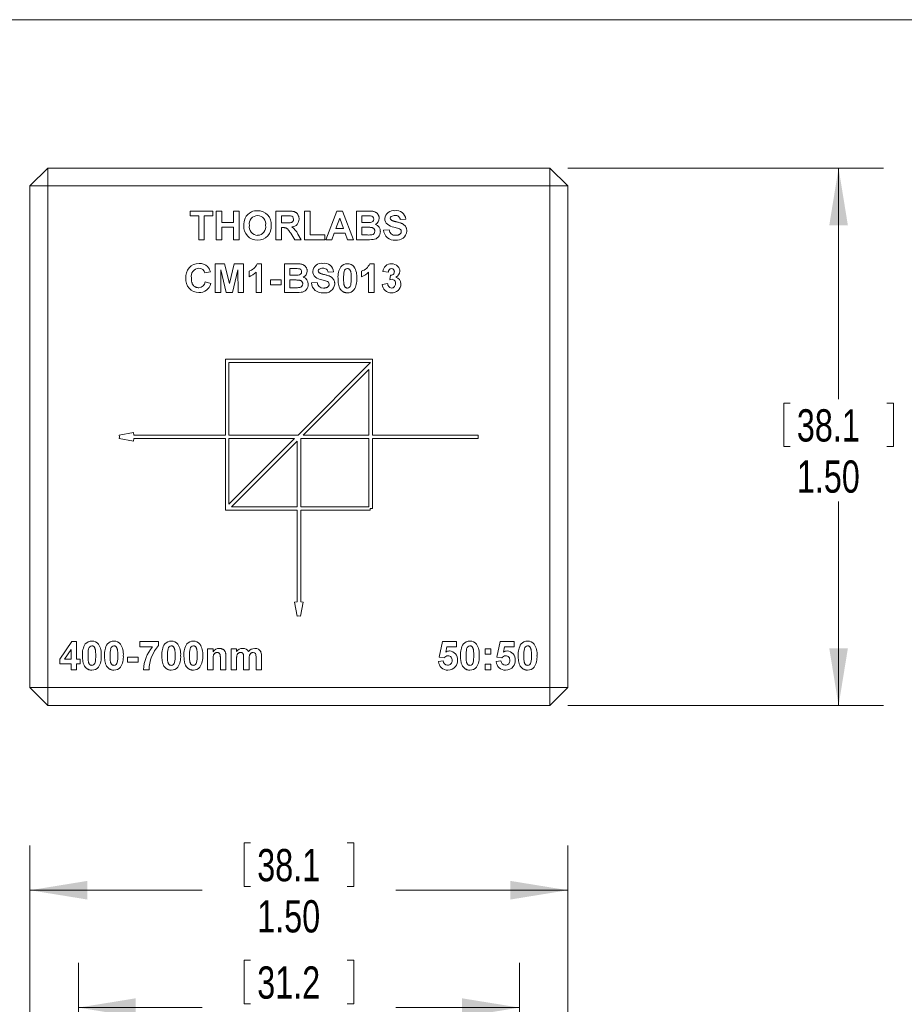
# Model space of a CAD drawing. Header units: inches. Extents: x 0.3 to 10.6, y 0.2 to 8.2.
# Tile 3 of 8: x 3.9 to 6.3, y 5.4 to 8.2. Entities that reach past the tile are written whole.
import ezdxf

# ---------------------------------------------------------------- set-up
doc = ezdxf.new("R2010")
doc.units = ezdxf.units.IN
doc.header["$MEASUREMENT"] = 0
doc.styles.add('SLDTEXTSTYLE0', font='TXT', dxfattribs={"width": 0.75})
doc.dimstyles.new('SLDDIMSTYLE0', dxfattribs={"dimtxt": 0.09, "dimasz": 0.16, "dimexe": 0, "dimexo": 0.0625, "dimgap": 0.0225, "dimtad": 0, "dimtih": 1, "dimtoh": 1, "dimzin": 4, "dimdsep": 46, "dimtxsty": 'SLDTEXTSTYLE0', "dimsah": 1, "dimcen": 0.09, "dimadec": 0, "dimazin": 0, "dimtfac": 1, "dimtofl": 0, "dimtmove": 0, "dimatfit": 3, "dimfxl": 1, "dimtolj": 1, "dimtzin": 12, "dimarcsym": 0})
doc.dimstyles.new('SLDDIMSTYLE1', dxfattribs={"dimtxt": 0.09, "dimasz": 0.16, "dimexe": 0, "dimexo": 0.0625, "dimgap": 0.0225, "dimtad": 0, "dimtih": 1, "dimtoh": 1, "dimzin": 12, "dimdsep": 46, "dimtxsty": 'SLDTEXTSTYLE0', "dimsah": 1, "dimcen": 0.09, "dimadec": 0, "dimazin": 0, "dimtfac": 1, "dimtofl": 0, "dimtmove": 0, "dimatfit": 3, "dimfxl": 1, "dimtolj": 1, "dimtzin": 12, "dimarcsym": 0})

# ---------------------------------------------------------------- blocks, each defined once
blk = doc.blocks.new('*D9')
at = {"color": 7, "linetype": 'Continuous', "lineweight": 0}
for p, q in [((3.8859, 4.6604), (3.8859, 5.8877)), ((4.4831, 5.8949), (4.4831, 5.7735)), ((4.4831, 5.8949), (4.5013, 5.8949)), ((4.7888, 5.8949), (4.7706, 5.8949)), ((4.7888, 5.8949), (4.7888, 5.7735)), ((5.3859, 4.6604), (5.3859, 5.8877)), ((4.4831, 5.7735), (4.5013, 5.7735)), ((4.7888, 5.7735), (4.7706, 5.7735)), ((3.8859, 5.7627), (4.3658, 5.7627)), ((5.3859, 5.7627), (4.9061, 5.7627))]:
    blk.add_line(p, q, dxfattribs=at)
for points in [[(3.8859, 5.7627), (4.0459, 5.7367), (4.0459, 5.7887)], [(5.3859, 5.7627), (5.2259, 5.7887), (5.2259, 5.7367)]]:
    blk.add_solid(points, dxfattribs=at)
at = {"color": 7, "linetype": 'Continuous', "lineweight": 0, "char_height": 0.09, "attachment_point": 1, "style": 'SLDTEXTSTYLE0'}
for s, insert in [('38.1', (4.5196, 5.8777)), ('1.50', (4.5196, 5.7349))]:
    blk.add_mtext(s, dxfattribs=dict(at, insert=insert))
blk = doc.blocks.new('*D14')
at = {"color": 7, "linetype": 'Continuous', "lineweight": 0}
for p, q in [((4.0209, 4.0377), (4.0209, 5.5601)), ((4.4831, 5.5672), (4.4831, 5.4458)), ((4.4831, 5.5672), (4.5013, 5.5672)), ((4.7888, 5.5672), (4.7706, 5.5672)), ((4.7888, 5.5672), (4.7888, 5.4458)), ((5.2509, 4.0377), (5.2509, 5.5601)), ((4.4831, 5.4458), (4.5013, 5.4458)), ((4.7888, 5.4458), (4.7706, 5.4458)), ((4.0209, 5.4351), (4.3658, 5.4351)), ((5.2509, 5.4351), (4.9061, 5.4351))]:
    blk.add_line(p, q, dxfattribs=at)
for points in [[(4.0209, 5.4351), (4.1809, 5.4091), (4.1809, 5.4611)], [(5.2509, 5.4351), (5.0909, 5.4611), (5.0909, 5.4091)]]:
    blk.add_solid(points, dxfattribs=at)
at = {"color": 7, "linetype": 'Continuous', "lineweight": 0, "char_height": 0.09, "attachment_point": 1, "style": 'SLDTEXTSTYLE0'}
for s, insert in [('31.2', (4.5196, 5.5501)), ('1.23', (4.5196, 5.4073))]:
    blk.add_mtext(s, dxfattribs=dict(at, insert=insert))
blk = doc.blocks.new('*D27')
at = {"color": 7, "linetype": 'Continuous', "lineweight": 0}
for p, q in [((5.3859, 7.778), (6.2661, 7.778)), ((6.1411, 7.778), (6.1411, 7.1327)), ((5.9882, 7.122), (5.9882, 7.0006)), ((5.9882, 7.122), (6.0065, 7.122)), ((6.294, 7.122), (6.2757, 7.122)), ((6.294, 7.122), (6.294, 7.0006)), ((5.9882, 7.0006), (6.0065, 7.0006)), ((6.294, 7.0006), (6.2757, 7.0006)), ((6.1411, 6.278), (6.1411, 6.8471)), ((5.3859, 6.278), (6.2661, 6.278))]:
    blk.add_line(p, q, dxfattribs=at)
for points in [[(6.1411, 7.778), (6.1151, 7.618), (6.1671, 7.618)], [(6.1411, 6.278), (6.1671, 6.438), (6.1151, 6.438)]]:
    blk.add_solid(points, dxfattribs=at)
at = {"color": 7, "linetype": 'Continuous', "lineweight": 0, "char_height": 0.09, "attachment_point": 1, "style": 'SLDTEXTSTYLE0'}
for s, insert in [('38.1', (6.0247, 7.1049)), ('1.50', (6.0247, 6.9621))]:
    blk.add_mtext(s, dxfattribs=dict(at, insert=insert))

msp = doc.modelspace()

# ---------------------------------------------------------------- linework, layer by layer
at = {"color": 7, "linetype": 'Continuous', "lineweight": 0}
for p, q in [((0.3299, 8.1921), (10.6299, 8.1921)), ((3.9354, 7.778), (3.8854, 7.728)), ((3.9359, 7.778), (3.8859, 7.728)), ((3.9359, 7.778), (3.9354, 7.778)), ((3.9359, 7.728), (3.9359, 7.778)), ((3.9359, 7.778), (5.3359, 7.778)), ((5.3359, 7.728), (5.3359, 7.778)), ((5.3859, 7.728), (5.3359, 7.778)), ((3.8854, 7.728), (3.8854, 6.328)), ((3.9359, 7.728), (3.8859, 7.728)), ((3.8859, 6.328), (3.8859, 7.728)), ((3.9359, 7.728), (3.9359, 6.328)), ((5.3359, 7.728), (3.9359, 7.728)), ((5.3359, 6.328), (5.3359, 7.728)), ((5.3359, 7.728), (5.3859, 7.728)), ((5.3859, 7.728), (5.3859, 6.328)), ((4.3328, 7.658), (4.3954, 7.658)), ((4.3328, 7.6447), (4.3328, 7.658)), ((4.3564, 7.6447), (4.3328, 7.6447)), ((4.3564, 7.578), (4.3564, 7.6447)), ((4.3718, 7.6447), (4.3718, 7.578)), ((4.3954, 7.6447), (4.3718, 7.6447)), ((4.3954, 7.658), (4.3954, 7.6447)), ((4.4056, 7.658), (4.421, 7.658)), ((4.4056, 7.578), (4.4056, 7.658)), ((4.421, 7.658), (4.421, 7.6262)), ((4.4538, 7.658), (4.4692, 7.658)), ((4.4538, 7.6262), (4.4538, 7.658)), ((4.4692, 7.658), (4.4692, 7.578)), ((4.5718, 7.658), (4.6054, 7.658)), ((4.5718, 7.578), (4.5718, 7.658)), ((4.6002, 7.6447), (4.5872, 7.6447)), ((4.5872, 7.6447), (4.5872, 7.6252)), ((4.6518, 7.658), (4.6672, 7.658)), ((4.6518, 7.578), (4.6518, 7.658)), ((4.6672, 7.658), (4.6672, 7.5913)), ((4.7113, 7.578), (4.7415, 7.658)), ((4.7415, 7.658), (4.7578, 7.658)), ((4.7578, 7.658), (4.7882, 7.578)), ((4.7964, 7.658), (4.8286, 7.658)), ((4.7964, 7.578), (4.7964, 7.658)), ((4.8118, 7.6447), (4.8118, 7.6262)), ((4.8215, 7.6447), (4.8118, 7.6447)), ((4.421, 7.6262), (4.4538, 7.6262)), ((4.421, 7.6129), (4.421, 7.578)), ((4.4538, 7.6129), (4.421, 7.6129)), ((4.4538, 7.578), (4.4538, 7.6129)), ((4.5872, 7.6252), (4.5995, 7.6252)), ((4.5872, 7.6118), (4.5872, 7.578)), ((4.5906, 7.6118), (4.5872, 7.6118)), ((4.7497, 7.6385), (4.7392, 7.6098)), ((4.7602, 7.6098), (4.7497, 7.6385)), ((4.8118, 7.6262), (4.8229, 7.6262)), ((4.8118, 7.6129), (4.8118, 7.5913)), ((4.8255, 7.6129), (4.8118, 7.6129)), ((4.9338, 7.6354), (4.9184, 7.6344)), ((4.6246, 7.578), (4.6132, 7.5961)), ((4.6329, 7.5938), (4.6425, 7.578)), ((4.6672, 7.5913), (4.7082, 7.5913)), ((4.7082, 7.5913), (4.7082, 7.578)), ((4.7344, 7.5964), (4.7277, 7.578)), ((4.7651, 7.5964), (4.7344, 7.5964)), ((4.7392, 7.6098), (4.7602, 7.6098)), ((4.7719, 7.578), (4.7651, 7.5964)), ((4.8118, 7.5913), (4.8275, 7.5913)), ((4.8723, 7.6047), (4.8877, 7.6057)), ((4.3718, 7.578), (4.3564, 7.578)), ((4.421, 7.578), (4.4056, 7.578)), ((4.4692, 7.578), (4.4538, 7.578)), ((4.5872, 7.578), (4.5718, 7.578)), ((4.6425, 7.578), (4.6246, 7.578)), ((4.7082, 7.578), (4.6518, 7.578)), ((4.7277, 7.578), (4.7113, 7.578)), ((4.7882, 7.578), (4.7719, 7.578)), ((4.8235, 7.578), (4.7964, 7.578)), ((4.4025, 7.5108), (4.4286, 7.5108)), ((4.4025, 7.4308), (4.4025, 7.5108)), ((4.4286, 7.5108), (4.442, 7.4562)), ((4.442, 7.4562), (4.4555, 7.5108)), ((4.4555, 7.5108), (4.4815, 7.5108)), ((4.4815, 7.5108), (4.4815, 7.4308)), ((4.5194, 7.5108), (4.5318, 7.5108)), ((4.5318, 7.5108), (4.5318, 7.4308)), ((4.5954, 7.5108), (4.6276, 7.5108)), ((4.5954, 7.4308), (4.5954, 7.5108)), ((4.8333, 7.5108), (4.8456, 7.5108)), ((4.8456, 7.5108), (4.8456, 7.4308)), ((4.3892, 7.4882), (4.3738, 7.4852)), ((4.4184, 7.4938), (4.4179, 7.4308)), ((4.4335, 7.4308), (4.4184, 7.4938)), ((4.4656, 7.4938), (4.4506, 7.4308)), ((4.4661, 7.4308), (4.4656, 7.4938)), ((4.4969, 7.4749), (4.4969, 7.4903)), ((4.5164, 7.4308), (4.5164, 7.4878)), ((4.6108, 7.4975), (4.6108, 7.479)), ((4.6205, 7.4975), (4.6108, 7.4975)), ((4.6108, 7.479), (4.6219, 7.479)), ((4.7328, 7.4882), (4.7174, 7.4872)), ((4.8108, 7.4749), (4.8108, 7.4903)), ((4.8302, 7.4308), (4.8302, 7.4878)), ((4.8856, 7.4872), (4.8702, 7.4895)), ((4.8897, 7.4666), (4.8912, 7.479)), ((4.3749, 7.4606), (4.3902, 7.4554)), ((4.5564, 7.4657), (4.5861, 7.4657)), ((4.5564, 7.4523), (4.5564, 7.4657)), ((4.5861, 7.4523), (4.5564, 7.4523)), ((4.5861, 7.4657), (4.5861, 7.4523)), ((4.6108, 7.4657), (4.6108, 7.4441)), ((4.6245, 7.4657), (4.6108, 7.4657)), ((4.6713, 7.4575), (4.6866, 7.4585)), ((4.8682, 7.4535), (4.8836, 7.4554)), ((4.4179, 7.4308), (4.4025, 7.4308)), ((4.4506, 7.4308), (4.4335, 7.4308)), ((4.4815, 7.4308), (4.4661, 7.4308)), ((4.5318, 7.4308), (4.5164, 7.4308)), ((4.6224, 7.4308), (4.5954, 7.4308)), ((4.6108, 7.4441), (4.6265, 7.4441)), ((4.8456, 7.4308), (4.8302, 7.4308)), ((4.4309, 7.2451), (4.8409, 7.2451)), ((4.4309, 7.033), (4.4309, 7.2451)), ((4.4409, 7.033), (4.4409, 7.2351)), ((4.4409, 7.2351), (4.8359, 7.2351)), ((4.6338, 7.033), (4.8359, 7.2351)), ((4.8409, 7.2451), (4.8409, 7.033)), ((4.648, 7.033), (4.8309, 7.2159)), ((4.8309, 7.2159), (4.8309, 7.033)), ((4.135, 7.0329), (4.1744, 7.0399)), ((4.1744, 7.0399), (4.1756, 7.033)), ((4.1359, 7.028), (4.135, 7.0329)), ((4.135, 7.0231), (4.1359, 7.028)), ((4.135, 7.0231), (4.1744, 7.0161)), ((4.1756, 7.023), (4.1744, 7.0161)), ((4.4309, 7.033), (4.1756, 7.033)), ((4.4309, 7.023), (4.1756, 7.023)), ((4.4309, 6.823), (4.4309, 7.023)), ((4.6338, 7.033), (4.4409, 7.033)), ((4.4409, 6.8401), (4.4409, 7.023)), ((4.6238, 7.023), (4.4409, 7.023)), ((4.4409, 6.8401), (4.6238, 7.023)), ((4.448, 6.833), (4.6309, 7.0159)), ((4.6309, 7.0159), (4.6309, 6.833)), ((4.8309, 7.023), (4.6409, 7.023)), ((4.6409, 7.023), (4.6409, 6.833)), ((4.8309, 7.033), (4.648, 7.033)), ((4.8309, 7.023), (4.8309, 6.833)), ((5.1359, 7.033), (4.8409, 7.033)), ((4.8409, 7.023), (4.8409, 6.828)), ((5.1359, 7.023), (4.8409, 7.023)), ((5.1359, 7.033), (5.1359, 7.023)), ((4.6309, 6.823), (4.4309, 6.823)), ((4.6309, 6.833), (4.448, 6.833)), ((4.6309, 6.823), (4.6309, 6.5677)), ((4.8309, 6.833), (4.6409, 6.833)), ((4.6409, 6.823), (4.6409, 6.5677)), ((4.8348, 6.823), (4.6409, 6.823)), ((4.8348, 6.828), (4.8348, 6.823)), ((4.8409, 6.828), (4.8348, 6.828)), ((4.624, 6.5665), (4.6309, 6.5677)), ((4.6409, 6.5677), (4.6477, 6.5665)), ((4.631, 6.5271), (4.624, 6.5665)), ((4.6408, 6.5271), (4.6477, 6.5665)), ((4.6359, 6.528), (4.631, 6.5271)), ((4.6408, 6.5271), (4.6359, 6.528)), ((3.9687, 6.4077), (4.0025, 6.457)), ((4.0005, 6.4344), (3.9822, 6.4077)), ((4.0005, 6.4077), (4.0005, 6.4344)), ((4.0025, 6.457), (4.0159, 6.457)), ((4.0159, 6.457), (4.0159, 6.4077)), ((4.1923, 6.457), (4.2446, 6.457)), ((4.1923, 6.4416), (4.1923, 6.457)), ((4.2272, 6.4416), (4.1923, 6.4416)), ((4.2446, 6.457), (4.2446, 6.4457)), ((4.381, 6.4364), (4.3964, 6.4364)), ((4.381, 6.378), (4.381, 6.4364)), ((4.3964, 6.4364), (4.3964, 6.428)), ((4.4466, 6.4364), (4.462, 6.4364)), ((4.4466, 6.378), (4.4466, 6.4364)), ((4.462, 6.4364), (4.462, 6.4286)), ((5.0272, 6.4127), (5.0364, 6.457)), ((5.0364, 6.457), (5.0754, 6.457)), ((5.0487, 6.4416), (5.0456, 6.4273)), ((5.0754, 6.4416), (5.0487, 6.4416)), ((5.0754, 6.457), (5.0754, 6.4416)), ((5.1554, 6.4364), (5.1708, 6.4364)), ((5.1554, 6.4211), (5.1554, 6.4364)), ((5.1708, 6.4364), (5.1708, 6.4211)), ((5.1882, 6.4127), (5.1974, 6.457)), ((5.1974, 6.457), (5.2364, 6.457)), ((5.2098, 6.4416), (5.2066, 6.4273)), ((5.2364, 6.4416), (5.2098, 6.4416)), ((5.2364, 6.457), (5.2364, 6.4416)), ((3.9687, 6.3944), (3.9687, 6.4077)), ((3.9822, 6.4077), (4.0005, 6.4077)), ((4.0159, 6.4077), (4.0261, 6.4077)), ((4.0261, 6.4077), (4.0261, 6.3944)), ((4.1574, 6.4129), (4.1872, 6.4129)), ((4.1574, 6.3995), (4.1574, 6.4129)), ((4.1872, 6.4129), (4.1872, 6.3995)), ((4.3964, 6.4046), (4.3964, 6.378)), ((4.4169, 6.378), (4.4169, 6.408)), ((4.4323, 6.4141), (4.4323, 6.378)), ((4.462, 6.4065), (4.462, 6.378)), ((4.4815, 6.378), (4.4815, 6.4102)), ((4.4969, 6.4062), (4.4969, 6.378)), ((4.5164, 6.378), (4.5164, 6.4116)), ((4.5318, 6.4152), (4.5318, 6.378)), ((5.0251, 6.4009), (5.0384, 6.4026)), ((5.0406, 6.4108), (5.0272, 6.4127)), ((5.1708, 6.4211), (5.1554, 6.4211)), ((5.1861, 6.4009), (5.1995, 6.4026)), ((5.2016, 6.4108), (5.1882, 6.4127)), ((4.0005, 6.3944), (3.9687, 6.3944)), ((4.0005, 6.378), (4.0005, 6.3944)), ((4.0159, 6.378), (4.0005, 6.378)), ((4.0159, 6.3944), (4.0159, 6.378)), ((4.0261, 6.3944), (4.0159, 6.3944)), ((4.1872, 6.3995), (4.1574, 6.3995)), ((4.2179, 6.378), (4.2025, 6.378)), ((4.3964, 6.378), (4.381, 6.378)), ((4.4323, 6.378), (4.4169, 6.378)), ((4.462, 6.378), (4.4466, 6.378)), ((4.4969, 6.378), (4.4815, 6.378)), ((4.5318, 6.378), (4.5164, 6.378)), ((5.1554, 6.3934), (5.1708, 6.3934)), ((5.1554, 6.378), (5.1554, 6.3934)), ((5.1708, 6.378), (5.1554, 6.378)), ((5.1708, 6.3934), (5.1708, 6.378)), ((3.8854, 6.328), (3.9354, 6.278)), ((3.8859, 6.328), (3.9359, 6.328)), ((3.8859, 6.328), (3.9359, 6.278)), ((3.9359, 6.328), (5.3359, 6.328)), ((3.9359, 6.278), (3.9359, 6.328)), ((5.3859, 6.328), (5.3359, 6.328)), ((5.3359, 6.278), (5.3359, 6.328)), ((5.3359, 6.278), (5.3859, 6.328)), ((3.9354, 6.278), (3.9359, 6.278)), ((5.3359, 6.278), (3.9359, 6.278))]:
    msp.add_line(p, q, dxfattribs=at)
for centre, radius, start, end in [((4.5181, 7.6244), 0.0346, 114.8041, 157.217), ((4.5214, 7.6219), 0.0238, 92.065, 189.2911), ((4.5196, 7.6165), 0.0425, 88.926, 112.1818), ((4.5214, 7.6218), 0.0373, 354.0038, 91.5465), ((4.5198, 7.6221), 0.0236, 350.6859, 88.0168), ((4.603, 7.4841), 0.1606, 86.6164, 90.9809), ((4.6119, 7.6354), 0.00906, 358.5336, 86.7288), ((4.8247, 7.4281), 0.2166, 87.0041, 90.8459), ((4.8359, 7.6357), 0.00866, 358.8724, 89.2249), ((4.9, 7.6346), 0.0248, 81.0075, 174.555), ((4.8965, 7.6381), 0.00579, 124.4187, 180.7993), ((4.9031, 7.6274), 0.0183, 86.9322, 122.4964), ((4.9083, 7.6339), 0.0255, 3.5193, 100.0337), ((4.9058, 7.6331), 0.0127, 6.0505, 97.6971), ((4.5193, 7.6139), 0.0369, 174.3726, 272.0075), ((4.5336, 7.619), 0.0511, 158.3663, 181.7002), ((4.5218, 7.6144), 0.0242, 171.4595, 266.9894), ((4.5193, 7.6144), 0.0241, 273.1447, 9.2559), ((4.5216, 7.614), 0.0371, 268.4802, 5.9949), ((4.6151, 7.6351), 0.0213, 273.2559, 2.0225), ((4.5875, 7.5732), 0.0498, 24.462, 54.6597), ((4.8257, 7.7778), 0.1517, 268.9373, 273.5955), ((4.8353, 7.6357), 0.00926, 269.3646, 358.9431), ((4.8411, 7.6376), 0.0189, 295.228, 0.8278), ((4.8436, 7.6019), 0.0194, 357.9394, 73.5484), ((4.896, 7.6368), 0.0206, 179.6311, 230.0871), ((4.9094, 7.6579), 0.0455, 234.1361, 259.3819), ((4.8969, 7.6381), 0.0061, 180.6647, 232.311), ((4.8512, 7.4013), 0.2176, 73.2333, 76.7719), ((4.8296, 7.6787), 0.0875, 268.6188, 276.2645), ((4.838, 7.6014), 0.0097, 276.8049, 2.4608), ((4.8409, 7.6006), 0.0222, 275.1144, 1.4376), ((4.9017, 7.6063), 0.0295, 183.1098, 276.523), ((4.9044, 7.6071), 0.0168, 184.8141, 273.5772), ((4.9097, 7.6039), 0.0273, 260.346, 354.911), ((4.9121, 7.6004), 0.00943, 5.7068, 78.4873), ((4.8248, 7.8748), 0.2968, 269.7371, 273.482), ((4.3572, 7.4749), 0.0369, 89.4414, 186.6556), ((4.3589, 7.4793), 0.0326, 46.9384, 92.3595), ((4.3576, 7.4806), 0.0325, 13.5269, 43.6853), ((4.4853, 7.5257), 0.0373, 288.1857, 336.4428), ((4.699, 7.4874), 0.0248, 81.0075, 174.555), ((4.7073, 7.4867), 0.0255, 3.5193, 100.0337), ((4.7978, 7.4746), 0.0529, 147.9033, 184.5203), ((4.7704, 7.4883), 0.0226, 87.7619, 140.2658), ((4.7723, 7.4885), 0.0223, 39.0779, 92.5417), ((4.7446, 7.4745), 0.053, 355.3589, 31.9504), ((4.7991, 7.5257), 0.0373, 288.1857, 336.4428), ((4.8934, 7.4875), 0.0233, 87.9131, 175.126), ((4.8952, 7.4879), 0.023, 43.3082, 92.3559), ((4.8983, 7.4902), 0.0191, 0.2078, 44.5316), ((4.3579, 7.4761), 0.0224, 93.575, 191.1816), ((4.3572, 7.4815), 0.017, 12.4564, 92.5291), ((4.4791, 7.523), 0.0513, 290.2529, 316.56), ((4.6237, 7.2809), 0.2166, 87.0041, 90.8459), ((4.6247, 7.6306), 0.1517, 268.9373, 273.5955), ((4.6343, 7.4885), 0.00926, 269.3646, 358.9431), ((4.6349, 7.4885), 0.00866, 358.8724, 89.2249), ((4.6401, 7.4904), 0.0189, 295.228, 0.8278), ((4.695, 7.4896), 0.0206, 179.6311, 230.0871), ((4.6955, 7.4909), 0.00579, 124.4187, 180.7993), ((4.6958, 7.4909), 0.0061, 180.6647, 232.311), ((4.7021, 7.4802), 0.0183, 86.9322, 122.4964), ((4.7047, 7.4859), 0.0127, 6.0505, 97.6971), ((4.8427, 7.4727), 0.0822, 168.1509, 181.7255), ((4.7716, 7.4879), 0.00954, 92.0263, 169.841), ((4.793, 7.523), 0.0513, 290.2529, 316.56), ((4.8953, 7.4878), 0.0097, 95.3019, 183.5545), ((4.8925, 7.4885), 0.00959, 262.2842, 2.5988), ((4.8944, 7.4898), 0.00764, 353.3704, 90.2699), ((4.8981, 7.4912), 0.0194, 293.8633, 357.3564), ((4.3567, 7.4672), 0.0364, 174.5436, 270.4544), ((4.3561, 7.4631), 0.0189, 270.778, 352.3904), ((4.359, 7.4628), 0.0321, 266.3352, 346.6855), ((4.637, 7.4543), 0.0097, 276.8049, 2.4608), ((4.6399, 7.4534), 0.0222, 275.1144, 1.4376), ((4.6426, 7.4547), 0.0194, 357.9394, 73.5484), ((4.7007, 7.4591), 0.0295, 183.1098, 276.523), ((4.7084, 7.5107), 0.0455, 234.1361, 259.3819), ((4.7034, 7.4599), 0.0168, 184.8141, 273.5772), ((4.6502, 7.2541), 0.2176, 73.2333, 76.7719), ((4.7086, 7.4567), 0.0273, 260.346, 354.911), ((4.7111, 7.4532), 0.00943, 5.7068, 78.4873), ((4.7709, 7.4526), 0.00954, 271.9986, 349.8687), ((4.7005, 7.4678), 0.0816, 348.1055, 1.7373), ((4.7446, 7.466), 0.053, 327.9377, 4.5648), ((4.8934, 7.455), 0.0253, 183.4002, 271.5179), ((4.8954, 7.4549), 0.0119, 177.6386, 264.9863), ((4.8964, 7.4475), 0.0202, 91.7124, 109.3997), ((4.8951, 7.4551), 0.0254, 267.5659, 359.2568), ((4.8937, 7.4545), 0.0115, 273.3107, 6.2426), ((4.8948, 7.4573), 0.0105, 351.5743, 84.133), ((4.9021, 7.4555), 0.0184, 357.8012, 78.0913), ((4.6238, 7.7277), 0.2968, 269.7371, 273.482), ((4.6286, 7.5316), 0.0875, 268.6188, 276.2645), ((4.7721, 7.4523), 0.0226, 267.7534, 320.2743), ((4.0576, 6.4354), 0.0226, 87.7619, 140.2658), ((4.0594, 6.4357), 0.0223, 39.0779, 92.5417), ((4.1191, 6.4354), 0.0226, 87.7619, 140.2658), ((4.121, 6.4357), 0.0223, 39.0779, 92.5417), ((4.2791, 6.4354), 0.0226, 87.7619, 140.2658), ((4.281, 6.4357), 0.0223, 39.0779, 92.5417), ((4.3406, 6.4354), 0.0226, 87.7619, 140.2658), ((4.3425, 6.4357), 0.0223, 39.0779, 92.5417), ((5.1119, 6.4354), 0.0226, 87.7619, 140.2658), ((5.1138, 6.4357), 0.0223, 39.0779, 92.5417), ((5.2729, 6.4354), 0.0226, 87.7619, 140.2658), ((5.2748, 6.4357), 0.0223, 39.0779, 92.5417), ((4.085, 6.4218), 0.0529, 147.9033, 184.5203), ((4.1299, 6.4199), 0.0822, 168.1509, 181.7255), ((4.0588, 6.4351), 0.00954, 92.0263, 169.841), ((4.0318, 6.4217), 0.053, 355.3589, 31.9504), ((4.1465, 6.4218), 0.0529, 147.9033, 184.5203), ((4.1914, 6.4199), 0.0822, 168.1509, 181.7255), ((4.1203, 6.4351), 0.00954, 92.0263, 169.841), ((4.0933, 6.4217), 0.053, 355.3589, 31.9504), ((4.31, 6.3729), 0.1076, 140.3539, 177.2984), ((4.3231, 6.3757), 0.1052, 138.2588, 178.7383), ((4.3065, 6.4218), 0.0529, 147.9033, 184.5203), ((4.3514, 6.4199), 0.0822, 168.1509, 181.7255), ((4.2803, 6.4351), 0.00954, 92.0263, 169.841), ((4.2533, 6.4217), 0.053, 355.3589, 31.9504), ((4.3681, 6.4218), 0.0529, 147.9033, 184.5203), ((4.4129, 6.4199), 0.0822, 168.1509, 181.7255), ((4.3419, 6.4351), 0.00954, 92.0263, 169.841), ((4.3149, 6.4217), 0.053, 355.3589, 31.9504), ((4.4142, 6.416), 0.0215, 90.0687, 145.9582), ((4.4797, 6.4155), 0.022, 90.7489, 143.3934), ((4.4802, 6.4205), 0.017, 28.487, 92.6922), ((4.5132, 6.4146), 0.0228, 90.9448, 142.2683), ((4.5142, 6.42), 0.0176, 24.4608, 94.5943), ((5.0558, 6.4114), 0.0189, 91.026, 122.7476), ((5.0547, 6.4064), 0.0239, 355.0447, 88.0551), ((5.1394, 6.4218), 0.0529, 147.9033, 184.5203), ((5.1842, 6.4199), 0.0822, 168.1509, 181.7255), ((5.1131, 6.4351), 0.00954, 92.0263, 169.841), ((5.0861, 6.4217), 0.053, 355.3589, 31.9504), ((5.2168, 6.4114), 0.0189, 91.026, 122.7476), ((5.2157, 6.4064), 0.0239, 355.0447, 88.0551), ((5.3004, 6.4218), 0.0529, 147.9033, 184.5203), ((5.3452, 6.4199), 0.0822, 168.1509, 181.7255), ((5.2742, 6.4351), 0.00954, 92.0263, 169.841), ((5.2472, 6.4217), 0.053, 355.3589, 31.9504), ((3.9876, 6.415), 0.0816, 348.1055, 1.7373), ((4.0318, 6.4132), 0.053, 327.9377, 4.5648), ((4.0492, 6.415), 0.0816, 348.1055, 1.7373), ((4.0933, 6.4132), 0.053, 327.9377, 4.5648), ((4.2092, 6.415), 0.0816, 348.1055, 1.7373), ((4.2533, 6.4132), 0.053, 327.9377, 4.5648), ((4.2707, 6.415), 0.0816, 348.1055, 1.7373), ((4.3148, 6.4132), 0.053, 327.9377, 4.5648), ((4.5087, 6.4189), 0.00729, 32.917, 93.1673), ((4.491, 6.4138), 0.0255, 355.0617, 20.9254), ((4.4962, 6.4166), 0.0356, 357.6663, 17.3333), ((5.0512, 6.4031), 0.0128, 182.1876, 267.363), ((5.0526, 6.4022), 0.0148, 93.1915, 144.3734), ((5.0508, 6.4027), 0.0124, 269.5564, 6.2701), ((5.0519, 6.4057), 0.0113, 351.6791, 90.4409), ((5.0506, 6.4041), 0.0278, 322.7623, 0.561), ((5.042, 6.415), 0.0816, 348.1055, 1.7373), ((5.0861, 6.4132), 0.053, 327.9377, 4.5648), ((5.2123, 6.4031), 0.0128, 182.1876, 267.363), ((5.2136, 6.4022), 0.0148, 93.1915, 144.3734), ((5.2118, 6.4027), 0.0124, 269.5564, 6.2701), ((5.2129, 6.4057), 0.0113, 351.6791, 90.4409), ((5.2116, 6.4041), 0.0278, 322.7623, 0.561), ((5.203, 6.415), 0.0816, 348.1055, 1.7373), ((5.2471, 6.4132), 0.053, 327.9377, 4.5648), ((4.0581, 6.3998), 0.00954, 271.9986, 349.8687), ((4.0593, 6.3995), 0.0226, 267.7534, 320.2743), ((4.1196, 6.3998), 0.00954, 271.9986, 349.8687), ((4.1209, 6.3995), 0.0226, 267.7534, 320.2743), ((4.2796, 6.3998), 0.00954, 271.9986, 349.8687), ((4.2809, 6.3995), 0.0226, 267.7534, 320.2743), ((4.3412, 6.3998), 0.00954, 271.9986, 349.8687), ((4.3424, 6.3995), 0.0226, 267.7534, 320.2743), ((5.0505, 6.4023), 0.0254, 183.304, 271.8978), ((5.0522, 6.4026), 0.0257, 267.9925, 323.2061), ((5.1125, 6.3998), 0.00954, 271.9986, 349.8687), ((5.1137, 6.3995), 0.0226, 267.7534, 320.2743), ((5.2115, 6.4023), 0.0254, 183.304, 271.8978), ((5.2132, 6.4026), 0.0257, 267.9925, 323.2061), ((5.2735, 6.3998), 0.00954, 271.9986, 349.8687), ((5.2747, 6.3995), 0.0226, 267.7534, 320.2743)]:
    msp.add_arc(centre, radius, start, end, dxfattribs=at)
for points, knots in [([(4.6054, 7.658), (4.6067, 7.658), (4.6094, 7.658), (4.6135, 7.6577), (4.617, 7.6574), (4.62, 7.6569), (4.6223, 7.6564), (4.6246, 7.6556), (4.6269, 7.6544), (4.629, 7.6529), (4.631, 7.651), (4.6327, 7.6488), (4.634, 7.6464), (4.6351, 7.6439), (4.6359, 7.6413), (4.6363, 7.6386), (4.6364, 7.6367), (4.6364, 7.6358)], [0, 0, 0, 0, 0.093363, 0.186717, 0.280067, 0.335083, 0.390094, 0.445096, 0.500079, 0.562564, 0.625033, 0.687524, 0.750021, 0.812503, 0.875001, 0.937501, 1, 1, 1, 1]), ([(4.8286, 7.658), (4.8296, 7.658), (4.8316, 7.658), (4.8347, 7.6579), (4.8377, 7.6578), (4.8407, 7.6575), (4.8437, 7.6571), (4.8466, 7.6563), (4.8493, 7.6552), (4.8517, 7.6537), (4.8538, 7.652), (4.8556, 7.6501), (4.8571, 7.6479), (4.8584, 7.6456), (4.8593, 7.6431), (4.8599, 7.6405), (4.8599, 7.6387), (4.86, 7.6379)], [0, 0, 0, 0, 0.07144, 0.142877, 0.214312, 0.285752, 0.357182, 0.428579, 0.5, 0.562496, 0.625003, 0.687478, 0.749991, 0.812503, 0.874984, 0.937496, 1, 1, 1, 1]), ([(4.6132, 7.5961), (4.6127, 7.5969), (4.6116, 7.5984), (4.61, 7.6006), (4.6083, 7.6028), (4.6067, 7.6049), (4.6049, 7.6071), (4.6031, 7.6088), (4.6011, 7.6101), (4.5992, 7.611), (4.597, 7.6115), (4.5949, 7.6117), (4.5928, 7.6118), (4.5913, 7.6118), (4.5906, 7.6118)], [0, 0, 0, 0, 0.093353, 0.186705, 0.280059, 0.373405, 0.466753, 0.560039, 0.633352, 0.706634, 0.779947, 0.853307, 0.926643, 1, 1, 1, 1]), ([(4.5995, 7.6252), (4.6007, 7.6252), (4.6029, 7.6252), (4.6063, 7.6252), (4.6097, 7.6254), (4.6125, 7.6256), (4.6147, 7.6261), (4.6163, 7.6267), (4.6177, 7.6276), (4.619, 7.6288), (4.6199, 7.6302), (4.6206, 7.6318), (4.6209, 7.6334), (4.621, 7.6346), (4.621, 7.6351)], [0, 0, 0, 0, 0.1250266, 0.2500579, 0.3750777, 0.5000729, 0.5625458, 0.6250677, 0.6875122, 0.7500501, 0.8124741, 0.8749992, 0.9374863, 1, 1, 1, 1]), ([(4.8477, 7.6019), (4.8477, 7.6025), (4.8476, 7.6036), (4.8472, 7.6054), (4.8465, 7.607), (4.8456, 7.6085), (4.8443, 7.6097), (4.8428, 7.6107), (4.8412, 7.6115), (4.8392, 7.6121), (4.8368, 7.6124), (4.8339, 7.6127), (4.8311, 7.6128), (4.8283, 7.6128), (4.8264, 7.6129), (4.8255, 7.6129)], [0, 0, 0, 0, 0.062509, 0.125013, 0.187493, 0.250005, 0.312462, 0.374977, 0.437487, 0.499974, 0.599941, 0.699953, 0.799969, 0.899984, 1, 1, 1, 1]), ([(4.8931, 7.6332), (4.8938, 7.6328), (4.8951, 7.6319), (4.8973, 7.631), (4.8995, 7.6302), (4.9018, 7.6295), (4.904, 7.6289), (4.9063, 7.6283), (4.9093, 7.6276), (4.9128, 7.6267), (4.917, 7.6255), (4.9207, 7.6242), (4.9238, 7.6229), (4.9264, 7.6215), (4.9289, 7.6198), (4.931, 7.6178), (4.9329, 7.6155), (4.9345, 7.613), (4.9357, 7.6102), (4.9364, 7.6074), (4.9368, 7.6045), (4.9369, 7.6025), (4.9369, 7.6015)], [0, 0, 0, 0, 0.039943, 0.079941, 0.119951, 0.159959, 0.199967, 0.239974, 0.279983, 0.353327, 0.426669, 0.500008, 0.550012, 0.600029, 0.650019, 0.700048, 0.750047, 0.800046, 0.850025, 0.900001, 0.949997, 1, 1, 1, 1]), ([(4.9055, 7.5903), (4.9062, 7.5903), (4.9075, 7.5903), (4.9095, 7.5905), (4.9115, 7.5909), (4.9135, 7.5914), (4.9154, 7.5922), (4.9171, 7.5932), (4.9185, 7.5945), (4.9198, 7.5959), (4.9208, 7.5976), (4.9214, 7.5994), (4.9215, 7.6007), (4.9215, 7.6013)], [0, 0, 0, 0, 0.093383, 0.186776, 0.280124, 0.373532, 0.466852, 0.560185, 0.648181, 0.7362, 0.82416, 0.912076, 1, 1, 1, 1]), ([(4.6276, 7.5108), (4.6286, 7.5108), (4.6306, 7.5108), (4.6336, 7.5107), (4.6367, 7.5106), (4.6397, 7.5103), (4.6427, 7.5099), (4.6456, 7.5091), (4.6483, 7.508), (4.6507, 7.5065), (4.6527, 7.5048), (4.6545, 7.5029), (4.6561, 7.5007), (4.6574, 7.4984), (4.6583, 7.4959), (4.6589, 7.4933), (4.6589, 7.4916), (4.659, 7.4907)], [0, 0, 0, 0, 0.07144, 0.142877, 0.214312, 0.285752, 0.357182, 0.428579, 0.5, 0.562496, 0.625003, 0.687478, 0.749991, 0.812503, 0.874984, 0.937496, 1, 1, 1, 1]), ([(4.6921, 7.486), (4.6928, 7.4856), (4.6941, 7.4847), (4.6963, 7.4838), (4.6985, 7.483), (4.7007, 7.4823), (4.703, 7.4817), (4.7053, 7.4811), (4.7082, 7.4804), (4.7118, 7.4795), (4.716, 7.4783), (4.7196, 7.477), (4.7228, 7.4757), (4.7254, 7.4743), (4.7278, 7.4726), (4.73, 7.4706), (4.7319, 7.4683), (4.7335, 7.4658), (4.7346, 7.4631), (4.7354, 7.4602), (4.7358, 7.4573), (4.7359, 7.4553), (4.7359, 7.4543)], [0, 0, 0, 0, 0.039943, 0.079941, 0.119951, 0.159959, 0.199967, 0.239974, 0.279983, 0.353327, 0.426669, 0.500008, 0.550012, 0.600029, 0.650019, 0.700048, 0.750047, 0.800046, 0.850025, 0.900001, 0.949997, 1, 1, 1, 1]), ([(4.782, 7.4703), (4.782, 7.4716), (4.782, 7.4743), (4.7819, 7.4784), (4.7816, 7.4824), (4.7812, 7.4858), (4.7807, 7.4884), (4.7801, 7.4904), (4.7793, 7.4923), (4.7784, 7.4939), (4.7773, 7.4953), (4.7759, 7.4963), (4.7745, 7.497), (4.7729, 7.4974), (4.7718, 7.4974), (4.7713, 7.4975)], [0, 0, 0, 0, 0.125009, 0.250027, 0.375035, 0.50002, 0.5625, 0.625017, 0.687535, 0.750043, 0.800053, 0.85001, 0.900015, 0.950006, 1, 1, 1, 1]), ([(4.3359, 7.4718), (4.3359, 7.4704), (4.3359, 7.4677), (4.3363, 7.4636), (4.337, 7.4602), (4.3378, 7.4573), (4.3386, 7.455), (4.3397, 7.4529), (4.3412, 7.4508), (4.3431, 7.4488), (4.3454, 7.4471), (4.3479, 7.4457), (4.3507, 7.4448), (4.3535, 7.4442), (4.3554, 7.4442), (4.3564, 7.4441)], [0, 0, 0, 0, 0.104555, 0.2091, 0.313638, 0.375255, 0.436873, 0.498486, 0.560089, 0.633401, 0.706718, 0.780027, 0.853338, 0.926675, 1, 1, 1, 1]), ([(4.6466, 7.4547), (4.6466, 7.4553), (4.6466, 7.4565), (4.6462, 7.4582), (4.6455, 7.4598), (4.6445, 7.4613), (4.6433, 7.4626), (4.6418, 7.4636), (4.6402, 7.4643), (4.6382, 7.4649), (4.6357, 7.4653), (4.6329, 7.4655), (4.6301, 7.4656), (4.6273, 7.4657), (4.6254, 7.4657), (4.6245, 7.4657)], [0, 0, 0, 0, 0.062509, 0.125013, 0.187493, 0.250005, 0.312462, 0.374977, 0.437487, 0.499974, 0.599941, 0.699953, 0.799969, 0.899984, 1, 1, 1, 1]), ([(4.7045, 7.4431), (4.7051, 7.4431), (4.7065, 7.4431), (4.7085, 7.4433), (4.7105, 7.4437), (4.7125, 7.4442), (4.7143, 7.445), (4.7161, 7.446), (4.7175, 7.4473), (4.7188, 7.4488), (4.7198, 7.4504), (4.7204, 7.4522), (4.7205, 7.4535), (4.7205, 7.4542)], [0, 0, 0, 0, 0.093383, 0.186776, 0.280124, 0.373532, 0.466852, 0.560185, 0.648181, 0.7362, 0.82416, 0.912076, 1, 1, 1, 1]), ([(4.7713, 7.4298), (4.7704, 7.4298), (4.7685, 7.4299), (4.7658, 7.4303), (4.7631, 7.431), (4.7606, 7.432), (4.7582, 7.4333), (4.756, 7.4349), (4.754, 7.4368), (4.7521, 7.4388), (4.7506, 7.4411), (4.7491, 7.4439), (4.7479, 7.4472), (4.7469, 7.451), (4.7461, 7.4548), (4.7456, 7.4587), (4.7453, 7.4626), (4.7451, 7.4665), (4.7451, 7.4691), (4.7451, 7.4704)], [0, 0, 0, 0, 0.050009, 0.100012, 0.150018, 0.200022, 0.250026, 0.300026, 0.350038, 0.40004, 0.450022, 0.499999, 0.571408, 0.642833, 0.714263, 0.785696, 0.857129, 0.928563, 1, 1, 1, 1]), ([(4.7605, 7.4703), (4.7605, 7.4689), (4.7605, 7.4662), (4.7607, 7.4622), (4.7609, 7.4581), (4.7613, 7.4548), (4.7619, 7.4521), (4.7625, 7.4502), (4.7632, 7.4483), (4.7641, 7.4466), (4.7653, 7.4453), (4.7666, 7.4443), (4.7681, 7.4436), (4.7696, 7.4432), (4.7707, 7.4431), (4.7713, 7.4431)], [0, 0, 0, 0, 0.125012, 0.250014, 0.375017, 0.500005, 0.562511, 0.625017, 0.687527, 0.75007, 0.800045, 0.85001, 0.900024, 0.950003, 1, 1, 1, 1]), ([(4.0692, 6.4174), (4.0692, 6.4188), (4.0692, 6.4215), (4.0691, 6.4256), (4.0688, 6.4296), (4.0684, 6.433), (4.0679, 6.4356), (4.0672, 6.4376), (4.0665, 6.4394), (4.0656, 6.4411), (4.0644, 6.4425), (4.0631, 6.4435), (4.0616, 6.4442), (4.0601, 6.4446), (4.059, 6.4446), (4.0584, 6.4447)], [0, 0, 0, 0, 0.125009, 0.250027, 0.375035, 0.50002, 0.5625, 0.625017, 0.687535, 0.750043, 0.800053, 0.85001, 0.900015, 0.950006, 1, 1, 1, 1]), ([(4.1308, 6.4174), (4.1307, 6.4188), (4.1307, 6.4215), (4.1306, 6.4256), (4.1303, 6.4296), (4.13, 6.433), (4.1294, 6.4356), (4.1288, 6.4376), (4.128, 6.4394), (4.1271, 6.4411), (4.126, 6.4425), (4.1247, 6.4435), (4.1232, 6.4442), (4.1216, 6.4446), (4.1205, 6.4446), (4.12, 6.4447)], [0, 0, 0, 0, 0.1250092, 0.2500272, 0.3750347, 0.5000197, 0.5625002, 0.6250169, 0.6875353, 0.7500431, 0.800053, 0.8500096, 0.9000148, 0.9500056, 1, 1, 1, 1]), ([(4.2908, 6.4174), (4.2907, 6.4188), (4.2907, 6.4215), (4.2906, 6.4256), (4.2903, 6.4296), (4.29, 6.433), (4.2894, 6.4356), (4.2888, 6.4376), (4.288, 6.4394), (4.2871, 6.4411), (4.286, 6.4425), (4.2847, 6.4435), (4.2832, 6.4442), (4.2816, 6.4446), (4.2805, 6.4446), (4.28, 6.4447)], [0, 0, 0, 0, 0.125009, 0.250027, 0.375035, 0.50002, 0.5625, 0.625017, 0.687535, 0.750043, 0.800053, 0.85001, 0.900015, 0.950006, 1, 1, 1, 1]), ([(4.3523, 6.4174), (4.3523, 6.4188), (4.3523, 6.4215), (4.3521, 6.4256), (4.3519, 6.4296), (4.3515, 6.433), (4.3509, 6.4356), (4.3503, 6.4376), (4.3496, 6.4394), (4.3486, 6.4411), (4.3475, 6.4425), (4.3462, 6.4435), (4.3447, 6.4442), (4.3431, 6.4446), (4.3421, 6.4446), (4.3415, 6.4447)], [0, 0, 0, 0, 0.1250092, 0.2500272, 0.3750347, 0.5000197, 0.5625002, 0.6250169, 0.6875353, 0.7500431, 0.800053, 0.8500096, 0.9000148, 0.9500056, 1, 1, 1, 1]), ([(4.4142, 6.4375), (4.415, 6.4375), (4.4165, 6.4374), (4.4189, 6.437), (4.4212, 6.4363), (4.4234, 6.4354), (4.4254, 6.4342), (4.4273, 6.4327), (4.4288, 6.4309), (4.4301, 6.4288), (4.431, 6.4265), (4.4316, 6.4241), (4.432, 6.4216), (4.4322, 6.4191), (4.4323, 6.4166), (4.4323, 6.415), (4.4323, 6.4141)], [0, 0, 0, 0, 0.070011, 0.140026, 0.210024, 0.280043, 0.350028, 0.420026, 0.489983, 0.559985, 0.633283, 0.706604, 0.779958, 0.853299, 0.926652, 1, 1, 1, 1]), ([(5.1236, 6.4174), (5.1236, 6.4188), (5.1236, 6.4215), (5.1234, 6.4256), (5.1232, 6.4296), (5.1228, 6.433), (5.1222, 6.4356), (5.1216, 6.4376), (5.1208, 6.4394), (5.1199, 6.4411), (5.1188, 6.4425), (5.1175, 6.4435), (5.116, 6.4442), (5.1144, 6.4446), (5.1133, 6.4446), (5.1128, 6.4447)], [0, 0, 0, 0, 0.1250092, 0.2500272, 0.3750347, 0.5000197, 0.5625002, 0.6250169, 0.6875353, 0.7500431, 0.800053, 0.8500096, 0.9000148, 0.9500056, 1, 1, 1, 1]), ([(5.2846, 6.4174), (5.2846, 6.4188), (5.2846, 6.4215), (5.2845, 6.4256), (5.2842, 6.4296), (5.2838, 6.433), (5.2832, 6.4356), (5.2826, 6.4376), (5.2819, 6.4394), (5.2809, 6.4411), (5.2798, 6.4425), (5.2785, 6.4435), (5.277, 6.4442), (5.2755, 6.4446), (5.2744, 6.4446), (5.2738, 6.4447)], [0, 0, 0, 0, 0.125009, 0.250027, 0.375035, 0.50002, 0.5625, 0.625017, 0.687535, 0.750043, 0.800053, 0.85001, 0.900015, 0.950006, 1, 1, 1, 1]), ([(4.0584, 6.377), (4.0575, 6.377), (4.0557, 6.377), (4.053, 6.3774), (4.0503, 6.3781), (4.0478, 6.3791), (4.0454, 6.3805), (4.0431, 6.3821), (4.0411, 6.3839), (4.0393, 6.386), (4.0378, 6.3883), (4.0363, 6.3911), (4.0351, 6.3944), (4.0341, 6.3981), (4.0333, 6.402), (4.0328, 6.4059), (4.0325, 6.4098), (4.0323, 6.4137), (4.0323, 6.4163), (4.0323, 6.4176)], [0, 0, 0, 0, 0.050009, 0.100012, 0.150018, 0.200022, 0.250026, 0.300026, 0.350038, 0.40004, 0.450022, 0.499999, 0.571408, 0.642833, 0.714263, 0.785696, 0.857129, 0.928563, 1, 1, 1, 1]), ([(4.0477, 6.4174), (4.0477, 6.4161), (4.0477, 6.4134), (4.0478, 6.4093), (4.0481, 6.4053), (4.0485, 6.4019), (4.049, 6.3993), (4.0496, 6.3973), (4.0504, 6.3955), (4.0513, 6.3938), (4.0524, 6.3924), (4.0538, 6.3915), (4.0552, 6.3908), (4.0568, 6.3904), (4.0579, 6.3903), (4.0584, 6.3903)], [0, 0, 0, 0, 0.125012, 0.250014, 0.375017, 0.500005, 0.562511, 0.625017, 0.687527, 0.75007, 0.800045, 0.85001, 0.900024, 0.950003, 1, 1, 1, 1]), ([(4.12, 6.377), (4.1191, 6.377), (4.1172, 6.377), (4.1145, 6.3774), (4.1119, 6.3781), (4.1093, 6.3791), (4.1069, 6.3805), (4.1047, 6.3821), (4.1027, 6.3839), (4.1008, 6.386), (4.0993, 6.3883), (4.0979, 6.3911), (4.0966, 6.3944), (4.0956, 6.3981), (4.0949, 6.402), (4.0944, 6.4059), (4.094, 6.4098), (4.0939, 6.4137), (4.0938, 6.4163), (4.0938, 6.4176)], [0, 0, 0, 0, 0.050009, 0.100012, 0.150018, 0.200022, 0.250026, 0.300026, 0.350038, 0.40004, 0.450022, 0.499999, 0.571408, 0.642833, 0.714263, 0.785696, 0.857129, 0.928563, 1, 1, 1, 1]), ([(4.1092, 6.4174), (4.1092, 6.4161), (4.1092, 6.4134), (4.1094, 6.4093), (4.1096, 6.4053), (4.11, 6.4019), (4.1106, 6.3993), (4.1112, 6.3973), (4.112, 6.3955), (4.1129, 6.3938), (4.114, 6.3924), (4.1153, 6.3915), (4.1168, 6.3908), (4.1184, 6.3904), (4.1194, 6.3903), (4.12, 6.3903)], [0, 0, 0, 0, 0.1250124, 0.2500144, 0.3750174, 0.5000054, 0.5625112, 0.6250174, 0.6875269, 0.7500701, 0.8000453, 0.85001, 0.9000235, 0.9500026, 1, 1, 1, 1]), ([(4.28, 6.377), (4.2791, 6.377), (4.2772, 6.377), (4.2745, 6.3774), (4.2719, 6.3781), (4.2693, 6.3791), (4.2669, 6.3805), (4.2647, 6.3821), (4.2627, 6.3839), (4.2608, 6.386), (4.2593, 6.3883), (4.2579, 6.3911), (4.2566, 6.3944), (4.2556, 6.3981), (4.2549, 6.402), (4.2544, 6.4059), (4.254, 6.4098), (4.2539, 6.4137), (4.2538, 6.4163), (4.2538, 6.4176)], [0, 0, 0, 0, 0.050009, 0.100012, 0.150018, 0.200022, 0.250026, 0.300026, 0.350038, 0.40004, 0.450022, 0.499999, 0.571408, 0.642833, 0.714263, 0.785696, 0.857129, 0.928563, 1, 1, 1, 1]), ([(4.2692, 6.4174), (4.2692, 6.4161), (4.2692, 6.4134), (4.2694, 6.4093), (4.2696, 6.4053), (4.27, 6.4019), (4.2706, 6.3993), (4.2712, 6.3973), (4.272, 6.3955), (4.2729, 6.3938), (4.274, 6.3924), (4.2753, 6.3915), (4.2768, 6.3908), (4.2784, 6.3904), (4.2794, 6.3903), (4.28, 6.3903)], [0, 0, 0, 0, 0.1250124, 0.2500144, 0.3750174, 0.5000054, 0.5625112, 0.6250174, 0.6875269, 0.7500701, 0.8000453, 0.85001, 0.9000235, 0.9500026, 1, 1, 1, 1]), ([(4.3415, 6.377), (4.3406, 6.377), (4.3388, 6.377), (4.3361, 6.3774), (4.3334, 6.3781), (4.3308, 6.3791), (4.3284, 6.3805), (4.3262, 6.3821), (4.3242, 6.3839), (4.3224, 6.386), (4.3208, 6.3883), (4.3194, 6.3911), (4.3181, 6.3944), (4.3171, 6.3981), (4.3164, 6.402), (4.3159, 6.4059), (4.3156, 6.4098), (4.3154, 6.4137), (4.3154, 6.4163), (4.3154, 6.4176)], [0, 0, 0, 0, 0.050009, 0.100012, 0.150018, 0.200022, 0.250026, 0.300026, 0.350038, 0.40004, 0.450022, 0.499999, 0.571408, 0.642833, 0.714263, 0.785696, 0.857129, 0.928563, 1, 1, 1, 1]), ([(4.3308, 6.4174), (4.3308, 6.4161), (4.3308, 6.4134), (4.3309, 6.4093), (4.3312, 6.4053), (4.3315, 6.4019), (4.3321, 6.3993), (4.3327, 6.3973), (4.3335, 6.3955), (4.3344, 6.3938), (4.3355, 6.3924), (4.3368, 6.3915), (4.3383, 6.3908), (4.3399, 6.3904), (4.341, 6.3903), (4.3415, 6.3903)], [0, 0, 0, 0, 0.1250124, 0.2500144, 0.3750174, 0.5000054, 0.5625112, 0.6250174, 0.6875269, 0.7500701, 0.8000453, 0.85001, 0.9000235, 0.9500026, 1, 1, 1, 1]), ([(4.4081, 6.4262), (4.4075, 6.4262), (4.4064, 6.4261), (4.4047, 6.4257), (4.403, 6.425), (4.4014, 6.424), (4.3998, 6.4225), (4.3985, 6.4206), (4.3975, 6.4185), (4.397, 6.4162), (4.3967, 6.4139), (4.3966, 6.4116), (4.3964, 6.4093), (4.3964, 6.4069), (4.3964, 6.4054), (4.3964, 6.4046)], [0, 0, 0, 0, 0.062518, 0.125031, 0.187545, 0.250066, 0.33336, 0.416634, 0.499951, 0.583252, 0.666599, 0.749939, 0.833295, 0.916647, 1, 1, 1, 1]), ([(4.4169, 6.408), (4.4169, 6.4089), (4.4169, 6.4109), (4.4168, 6.4137), (4.4166, 6.4166), (4.4164, 6.419), (4.4159, 6.4208), (4.4153, 6.4221), (4.4145, 6.4233), (4.4134, 6.4244), (4.4123, 6.4252), (4.411, 6.4258), (4.4095, 6.4261), (4.4086, 6.4262), (4.4081, 6.4262)], [0, 0, 0, 0, 0.125022, 0.250047, 0.37506, 0.500014, 0.562517, 0.624999, 0.687542, 0.749992, 0.812503, 0.874992, 0.937492, 1, 1, 1, 1]), ([(4.4736, 6.4262), (4.473, 6.4262), (4.472, 6.4261), (4.4704, 6.4258), (4.4689, 6.4252), (4.4673, 6.4243), (4.4657, 6.4231), (4.4644, 6.4213), (4.4634, 6.4193), (4.4627, 6.4169), (4.4624, 6.4143), (4.4622, 6.4117), (4.462, 6.4091), (4.462, 6.4074), (4.462, 6.4065)], [0, 0, 0, 0, 0.062524, 0.125037, 0.187559, 0.250077, 0.333366, 0.416683, 0.499989, 0.599915, 0.699929, 0.799948, 0.899975, 1, 1, 1, 1]), ([(4.4815, 6.4102), (4.4815, 6.4111), (4.4815, 6.4128), (4.4814, 6.4153), (4.4813, 6.4179), (4.4811, 6.42), (4.4806, 6.4217), (4.4801, 6.4228), (4.4794, 6.4239), (4.4785, 6.4248), (4.4774, 6.4255), (4.4761, 6.4259), (4.4749, 6.4261), (4.474, 6.4262), (4.4736, 6.4262)], [0, 0, 0, 0, 0.125026, 0.250051, 0.375075, 0.500053, 0.562553, 0.625033, 0.687563, 0.750008, 0.81248, 0.874974, 0.937483, 1, 1, 1, 1]), ([(4.5083, 6.4262), (4.5077, 6.4262), (4.5067, 6.4261), (4.5051, 6.4257), (4.5036, 6.4251), (4.502, 6.4241), (4.5005, 6.4228), (4.4993, 6.421), (4.4983, 6.4189), (4.4976, 6.4166), (4.4973, 6.414), (4.497, 6.4114), (4.4969, 6.4088), (4.4969, 6.4071), (4.4969, 6.4062)], [0, 0, 0, 0, 0.062512, 0.125028, 0.18754, 0.250062, 0.333322, 0.416682, 0.499981, 0.599944, 0.699926, 0.799951, 0.89998, 1, 1, 1, 1]), ([(5.1128, 6.377), (5.1119, 6.377), (5.1101, 6.377), (5.1073, 6.3774), (5.1047, 6.3781), (5.1021, 6.3791), (5.0997, 6.3805), (5.0975, 6.3821), (5.0955, 6.3839), (5.0937, 6.386), (5.0921, 6.3883), (5.0907, 6.3911), (5.0894, 6.3944), (5.0884, 6.3981), (5.0877, 6.402), (5.0872, 6.4059), (5.0869, 6.4098), (5.0867, 6.4137), (5.0867, 6.4163), (5.0866, 6.4176)], [0, 0, 0, 0, 0.050009, 0.100012, 0.150018, 0.200022, 0.250026, 0.300026, 0.350038, 0.40004, 0.450022, 0.499999, 0.571408, 0.642833, 0.714263, 0.785696, 0.857129, 0.928563, 1, 1, 1, 1]), ([(5.102, 6.4174), (5.102, 6.4161), (5.1021, 6.4134), (5.1022, 6.4093), (5.1024, 6.4053), (5.1028, 6.4019), (5.1034, 6.3993), (5.104, 6.3973), (5.1048, 6.3955), (5.1057, 6.3938), (5.1068, 6.3924), (5.1081, 6.3915), (5.1096, 6.3908), (5.1112, 6.3904), (5.1123, 6.3903), (5.1128, 6.3903)], [0, 0, 0, 0, 0.125012, 0.250014, 0.375017, 0.500005, 0.562511, 0.625017, 0.687527, 0.75007, 0.800045, 0.85001, 0.900024, 0.950003, 1, 1, 1, 1]), ([(5.2738, 6.377), (5.2729, 6.377), (5.2711, 6.377), (5.2684, 6.3774), (5.2657, 6.3781), (5.2632, 6.3791), (5.2608, 6.3805), (5.2585, 6.3821), (5.2565, 6.3839), (5.2547, 6.386), (5.2531, 6.3883), (5.2517, 6.3911), (5.2505, 6.3944), (5.2494, 6.3981), (5.2487, 6.402), (5.2482, 6.4059), (5.2479, 6.4098), (5.2477, 6.4137), (5.2477, 6.4163), (5.2477, 6.4176)], [0, 0, 0, 0, 0.050009, 0.100012, 0.150018, 0.200022, 0.250026, 0.300026, 0.350038, 0.40004, 0.450022, 0.499999, 0.571408, 0.642833, 0.714263, 0.785696, 0.857129, 0.928563, 1, 1, 1, 1]), ([(5.2631, 6.4174), (5.2631, 6.4161), (5.2631, 6.4134), (5.2632, 6.4093), (5.2635, 6.4053), (5.2639, 6.4019), (5.2644, 6.3993), (5.265, 6.3973), (5.2658, 6.3955), (5.2667, 6.3938), (5.2678, 6.3924), (5.2692, 6.3915), (5.2706, 6.3908), (5.2722, 6.3904), (5.2733, 6.3903), (5.2738, 6.3903)], [0, 0, 0, 0, 0.125012, 0.250014, 0.375017, 0.500005, 0.562511, 0.625017, 0.687527, 0.75007, 0.800045, 0.85001, 0.900024, 0.950003, 1, 1, 1, 1])]:
    msp.add_open_spline(points, degree=3, knots=knots, dxfattribs=at)

# ---------------------------------------------------------------- dimensions: what is measured, and where the dimension line sits
dim = msp.add_linear_dim(base=(6.1411, 6.278), p1=(5.3359, 7.778), p2=(5.3359, 6.278), angle=90, dimstyle='SLDDIMSTYLE0', dxfattribs=at)
dim.commit()
dim.dimension.update_dxf_attribs({"geometry": '*D27', "text_midpoint": (6.1411, 6.9899), "dimtype": 160})
for base, p1, p2, dimstyle, picture, middle in [((5.3859, 5.7627), (3.8859, 4.6104), (5.3859, 4.6104), 'SLDDIMSTYLE0', '*D9', (4.636, 5.7627)), ((5.2509, 5.4351), (4.0209, 3.9877), (5.2509, 3.9877), 'SLDDIMSTYLE1', '*D14', (4.636, 5.4351))]:
    dim = msp.add_linear_dim(base=base, p1=p1, p2=p2, dimstyle=dimstyle, dxfattribs=at)
    dim.commit()
    dim.dimension.update_dxf_attribs({"geometry": picture, "text_midpoint": middle, "dimtype": 160})

doc.saveas('drawing.dxf')
